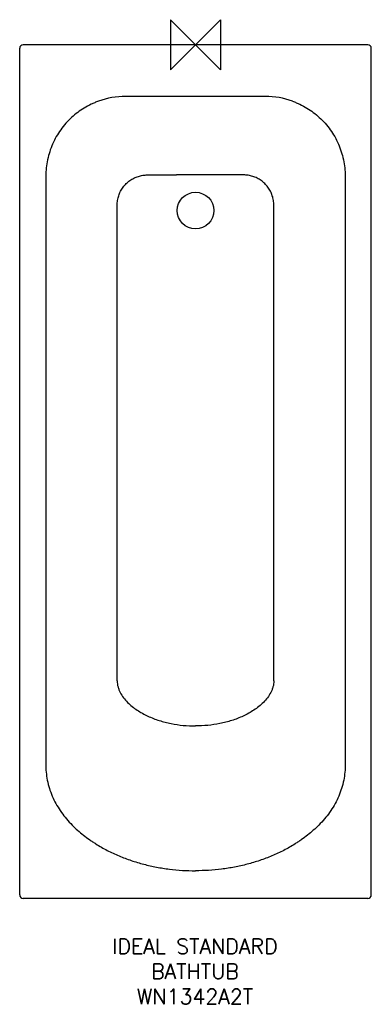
# Model space of a CAD drawing. Header units: millimetres. Extents: x 42228 to 42928, y -2503 to -542.
import ezdxf

# ---------------------------------------------------------------- set-up
doc = ezdxf.new("R2010")
doc.units = ezdxf.units.MM
doc.header["$LTSCALE"] = 54.820741
doc.layers.get('0').update_dxf_attribs({"linetype": 'CONTINUOUS'})
doc.layers.add('Origin', color=6, linetype='CONTINUOUS')
doc.layers.add('Text', color=7, linetype='CONTINUOUS')
doc.styles.add('Fastrack', font='simplex.shx')

# ---------------------------------------------------------------- blocks, each defined once
blk = doc.blocks.new('ZPO')
at = {"layer": 'Origin'}
blk.add_lwpolyline([(-50, 50), (-50, -50), (50, 50), (50, -50)], close=True, dxfattribs=at)

msp = doc.modelspace()

# ---------------------------------------------------------------- linework, layer by layer
at = {"color": 2, "linetype": 'Continuous'}
for p, q in [((42227.7, -2285.2), (42227.7, -599.2)), ((42920.7, -592.2), (42234.7, -592.2)), ((42927.7, -2285.2), (42927.7, -599.2)), ((42716.6, -694.9), (42438.8, -694.9)), ((42279.8, -853.5), (42279.8, -2028.2)), ((42615.7, -851.4), (42539.7, -851.4)), ((42875.6, -853.5), (42875.6, -2028.2)), ((42421.7, -1858.8), (42421.7, -911.4)), ((42733.6, -1858.8), (42733.6, -911.4)), ((42920.7, -2292.2), (42234.7, -2292.2))]:
    msp.add_line(p, q, dxfattribs=at)
msp.add_circle((42577.7, -922.2), 36.4, dxfattribs=at)
for centre, radius, start, end in [((42234.7, -599.2), 7, 90, 180), ((42920.7, -599.2), 7, 360, 90), ((42438.9, -853.3), 158.4, 90.0222, 110.1487), ((42716.5, -853.3), 158.4, 69.8513, 89.9778), ((42234.7, -2285.2), 7, 180, 270), ((42920.7, -2285.2), 7, 270, 0)]:
    msp.add_arc(centre, radius, start, end, dxfattribs=at)
for points, knots in [([(42384.3, -704.6), (42381.8, -705.5), (42377, -707.4), (42367.5, -711.6), (42351.4, -720.4), (42338.8, -729.8), (42331.1, -736.9)], [0, 0, 0, 0, 0.125102, 0.250207, 0.500345, 1, 1, 1, 1]), ([(42771.1, -704.6), (42773.5, -705.5), (42778.4, -707.4), (42787.9, -711.6), (42803.9, -720.4), (42816.5, -729.8), (42824.2, -736.9)], [0, 0, 0, 0, 0.125102, 0.250207, 0.500345, 1, 1, 1, 1]), ([(42331.1, -736.9), (42327.1, -740.5), (42319.4, -748.3), (42305.8, -765.4), (42292.1, -789.3), (42282.1, -820.7), (42279.8, -842.6), (42279.8, -853.5)], [0, 0, 0, 0, 0.12512, 0.250233, 0.500135, 0.750049, 1, 1, 1, 1]), ([(42824.2, -736.9), (42828.2, -740.5), (42835.9, -748.3), (42849.6, -765.4), (42863.2, -789.3), (42873.3, -820.7), (42875.6, -842.6), (42875.6, -853.5)], [0, 0, 0, 0, 0.12512, 0.250233, 0.500135, 0.750049, 1, 1, 1, 1]), ([(42421.7, -911.4), (42421.8, -908.3), (42422.3, -901.9), (42424.5, -892.6), (42428.2, -883.8), (42433.2, -875.7), (42439.5, -868.5), (42446.8, -862.4), (42455, -857.5), (42460.9, -855.1), (42463.9, -854.2)], [0, 0, 0, 0, 0.124988, 0.250034, 0.375037, 0.50005, 0.625052, 0.750042, 0.875048, 1, 1, 1, 1]), ([(42463.9, -854.2), (42466.8, -853.3), (42472.7, -851.9), (42478.7, -851.4), (42481.7, -851.4)], [0, 0, 0, 0, 0.499964, 1, 1, 1, 1]), ([(42691.5, -854.2), (42688.6, -853.3), (42682.7, -851.9), (42676.6, -851.4), (42673.6, -851.4)], [0, 0, 0, 0, 0.499964, 1, 1, 1, 1]), ([(42733.6, -911.4), (42733.6, -908.3), (42733.1, -901.9), (42730.9, -892.6), (42727.2, -883.8), (42722.1, -875.7), (42715.9, -868.5), (42708.6, -862.4), (42700.4, -857.5), (42694.5, -855.1), (42691.5, -854.2)], [0, 0, 0, 0, 0.124988, 0.250034, 0.375037, 0.50005, 0.625052, 0.750042, 0.875048, 1, 1, 1, 1]), ([(42421.7, -1858.8), (42421.7, -1860.9), (42422, -1864.9), (42423.3, -1870.9), (42425.2, -1876.7), (42428.6, -1884.1), (42434.2, -1892.7), (42442.3, -1901.9), (42451.4, -1910.1), (42464.6, -1919.7), (42482.5, -1929.6), (42505.3, -1938.3), (42529.1, -1944.4), (42553.3, -1948), (42569.5, -1948.8), (42577.7, -1948.8)], [0, 0, 0, 0, 0.031147, 0.062309, 0.093577, 0.124893, 0.187356, 0.24995, 0.312479, 0.375001, 0.499971, 0.624907, 0.749988, 0.875028, 1, 1, 1, 1]), ([(42733.6, -1858.8), (42733.6, -1860.9), (42733.3, -1864.9), (42732.1, -1870.9), (42730.1, -1876.7), (42726.7, -1884.1), (42721.2, -1892.7), (42713, -1901.9), (42703.9, -1910.1), (42690.8, -1919.7), (42672.9, -1929.6), (42650, -1938.3), (42626.3, -1944.4), (42602.1, -1948), (42585.8, -1948.8), (42577.7, -1948.8)], [0, 0, 0, 0, 0.031147, 0.062309, 0.093577, 0.124893, 0.187356, 0.24995, 0.312479, 0.375001, 0.499971, 0.624907, 0.749988, 0.875028, 1, 1, 1, 1]), ([(42279.8, -2028.2), (42279.8, -2033.7), (42280.4, -2044.8), (42283.2, -2061.1), (42287.7, -2077), (42293.9, -2092.4), (42301.6, -2107.1), (42313.6, -2125.6), (42324.4, -2138.3), (42332.2, -2146.1)], [0, 0, 0, 0, 0.125026, 0.250055, 0.375083, 0.500104, 0.625128, 0.750156, 1, 1, 1, 1]), ([(42875.6, -2028.2), (42875.6, -2033.7), (42874.9, -2044.8), (42872.2, -2061.1), (42867.6, -2077), (42861.5, -2092.4), (42853.8, -2107.1), (42841.8, -2125.6), (42831, -2138.3), (42823.2, -2146.1)], [0, 0, 0, 0, 0.125026, 0.250055, 0.375083, 0.500104, 0.625128, 0.750156, 1, 1, 1, 1]), ([(42332.2, -2146.1), (42339.2, -2153.3), (42350.5, -2163.3), (42364.6, -2173.8), (42372.9, -2179.5), (42377.1, -2182.2), (42379.3, -2183.5)], [0, 0, 0, 0, 0.499858, 0.749921, 0.874963, 1, 1, 1, 1]), ([(42823.2, -2146.1), (42816.1, -2153.3), (42804.9, -2163.3), (42790.8, -2173.8), (42782.5, -2179.5), (42778.2, -2182.2), (42776.1, -2183.5)], [0, 0, 0, 0, 0.499858, 0.749921, 0.874963, 1, 1, 1, 1]), ([(42379.3, -2183.5), (42386.6, -2188.2), (42401.7, -2196.8), (42425.3, -2207.8), (42449.6, -2217), (42474.6, -2224.4), (42500, -2230.1), (42534.3, -2235.5), (42560.3, -2237.1), (42577.7, -2237.1)], [0, 0, 0, 0, 0.125019, 0.250034, 0.375045, 0.500056, 0.625071, 0.750087, 1, 1, 1, 1]), ([(42776.1, -2183.5), (42768.8, -2188.2), (42753.7, -2196.8), (42730.1, -2207.8), (42705.7, -2217), (42680.8, -2224.4), (42655.4, -2230.1), (42621.1, -2235.5), (42595, -2237.1), (42577.7, -2237.1)], [0, 0, 0, 0, 0.125019, 0.250034, 0.375045, 0.500056, 0.625071, 0.750087, 1, 1, 1, 1])]:
    msp.add_open_spline(points, degree=3, knots=knots, dxfattribs=at)
for points in [[(42481.7, -851.4), (42501.1, -851.4), (42520.4, -851.4), (42539.7, -851.4)], [(42673.6, -851.4), (42654.3, -851.4), (42635, -851.4), (42615.7, -851.4)]]:
    msp.add_open_spline(points, degree=3, dxfattribs=at)

# ---------------------------------------------------------------- block references
at = {"layer": 'Origin', "color": 2}
msp.add_blockref('ZPO', (42577.7, -592.2), dxfattribs=at)

# ---------------------------------------------------------------- texts
at = {"layer": 'Text', "insert": (42576.7, -2372.6), "char_height": 30, "width": 2237.289, "attachment_point": 2, "style": 'Fastrack'}
msp.add_mtext('IDEAL STANDARD\\PBATHTUB  \\PWN1342A2T', dxfattribs=at)

doc.saveas('drawing.dxf')
